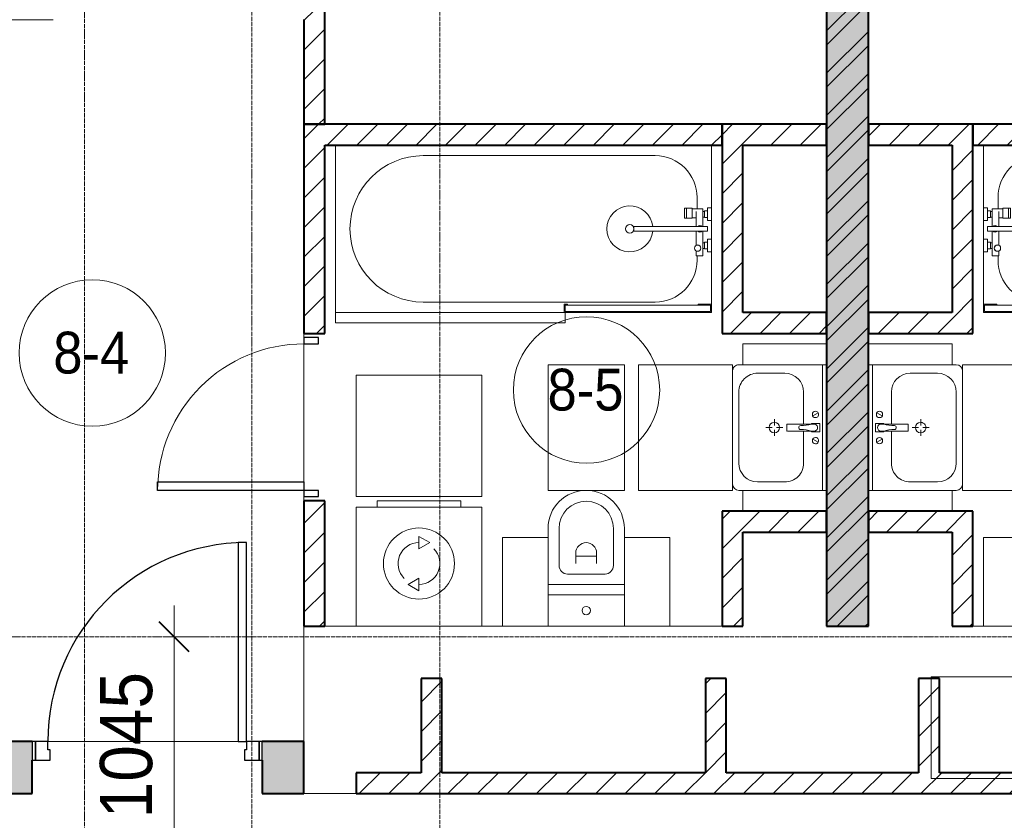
# Model space of a CAD drawing. Header units: millimetres. Extents: x 5617 to 110067, y 7718 to 195801.
# Tile 62 of 81: x 56453 to 61163, y 25423 to 29250. Entities that reach past the tile are written whole.
import ezdxf

# ---------------------------------------------------------------- set-up
doc = ezdxf.new("R2010")
doc.units = ezdxf.units.MM
doc.linetypes.add('ADSK_Линия сетки', pattern=[25, 20, -2.5, 0, -2.5])
doc.linetypes.add('Линия сетки', pattern=[25, 20, -2.5, 0, -2.5])
for name, color, linetype, lineweight in [('Двери', 7, 'Continuous', 18), ('Каркас_Импост', 7, 'Continuous', 30), ('Марки помещений', 7, 'Continuous', 20), ('Мебель', 7, 'Continuous', 18), ('Монтажный зазор', 7, 'Continuous', 30), ('Оси', 7, 'Continuous', 9), ('Панель', 7, 'Continuous', 30), ('Перекрытия', 7, 'Continuous', 18), ('Размеры', 7, 'Continuous', 9), ('Размеры-100', 7, 'Continuous', 9), ('Сантехнические приборы', 7, 'Continuous', 18), ('Стены', 7, 'Continuous', 18), ('Стены разрез', 7, 'Continuous', 40), ('Электрооборудование', 7, 'Continuous', 18)]:
    doc.layers.add(name, color=color, linetype=linetype, lineweight=lineweight)
doc.layers.add('Линии', color=7, linetype='Continuous', lineweight=9, true_color=0x00a600)
doc.styles.add('Arial', font='arial.ttf', dxfattribs={"width": 0.9, "height": 250})
doc.styles.add('Arial_3', font='arial.ttf', dxfattribs={"width": 0.9, "height": 200})
doc.dimstyles.new('Основной_2_5_мм', dxfattribs={"dimscale": 304.8, "dimtxt": 255.06485, "dimasz": 0.463911, "dimexe": 0.492126, "dimexo": 0.492126, "dimgap": 0.098425, "dimtad": 1, "dimdec": 0, "dimdsep": 46, "dimtxsty": 'Arial', "dimblk1": 'OBLIQUE', "dimblk2": 'OBLIQUE', "dimsah": 1, "dimcen": 0.09, "dimdle": 0.492126, "dimazin": 2, "dimtfac": 1, "dimtdec": 4, "dimtix": 1, "dimtmove": 0, "dimatfit": 3, "dimfxl": 1, "dimtvp": 1, "dimtolj": 1, "dimtzin": 0, "dimlwd": 20, "dimlwe": 20, "dimarcsym": 2})
pattern_1 = [(45, (0, 0), (-70.71068, 70.71068), [])]

# ---------------------------------------------------------------- blocks, each defined once
blk = doc.blocks.new('MR_Ванна - Санузел с ванной_1800x800-2515850-МКСС_К4_L14_48_300_')
at = {"layer": 'Сантехнические приборы', "color": 253, "true_color": 0xaaaaaa}
for p, q in [((-900, 0), (-900, -800)), ((900, -300.2), (900, 0)), ((-480, -50), (630, -50)), ((830, -250), (830, -303.8)), ((780, -301.9), (770.9, -301.9)), ((770.9, -301.9), (770.9, -348.9)), ((807.5, -301.9), (780, -301.9)), ((780, -301.9), (780, -348.9)), ((780, -348.9), (780, -301.9)), ((807.5, -348.9), (807.5, -301.9)), ((858, -303.8), (807.5, -303.8)), ((807.5, -303.8), (807.5, -346.6)), ((826.3, -316.7), (826.3, -388.7)), ((858, -316.7), (858, -303.8)), ((858, -388.7), (858, -316.7)), ((866, -316.7), (858, -316.7)), ((858, -316.7), (858, -343.6)), ((880, -314), (866, -314)), ((866, -314), (866, -346)), ((866, -343.6), (866, -316.7)), ((900, -300.2), (880, -300.2)), ((880, -300.2), (880, -360)), ((880, -346), (880, -314)), ((900, -360), (900, -300.2)), ((770.9, -348.9), (780, -348.9)), ((780, -348.9), (807.5, -348.9)), ((807.5, -346.6), (826.3, -346.6)), ((858, -343.6), (866, -343.6)), ((866, -346), (880, -346)), ((880, -360), (900, -360)), ((900, -450), (900, -360)), ((880, -388.7), (524.9, -388.7)), ((524.9, -411.3), (880, -411.3)), ((826.3, -411.3), (826.3, -478.7)), ((858, -529.1), (858, -411.3)), ((880, -411.3), (880, -388.7)), ((858, -466.4), (858, -493.3)), ((866, -466.4), (858, -466.4)), ((866, -464), (866, -496)), ((880, -464), (866, -464)), ((866, -493.3), (866, -466.4)), ((880, -450), (880, -509.8)), ((900, -450), (880, -450)), ((880, -496), (880, -464)), ((900, -509.8), (900, -450)), ((826.3, -505.7), (826.3, -529.1)), ((858, -493.3), (866, -493.3)), ((866, -496), (880, -496)), ((880, -509.8), (900, -509.8)), ((900, -760), (900, -509.8)), ((826.3, -529.1), (858, -529.1)), ((830, -529.1), (830, -550)), ((630, -750), (-480, -750)), ((195, -760), (195, -800.1)), ((210, -760), (195, -760)), ((195, -800.1), (210, -800.1)), ((200, -795.1), (200, -765)), ((200, -765), (210, -765)), ((895, -765), (200, -765)), ((200, -765), (200, -795.1)), ((210, -795.1), (200, -795.1)), ((200, -795.1), (895, -795.1)), ((210, -765), (210, -760)), ((210, -800.1), (210, -795.1)), ((210, -800), (885, -800)), ((900, -760), (835, -760)), ((835, -760), (835, -765)), ((835, -765), (895, -765)), ((895, -795.1), (885, -795.1)), ((885, -795.1), (885, -800)), ((885, -800), (900, -800)), ((895, -765), (895, -795.1)), ((895, -795.1), (895, -765)), ((900, -800), (900, -760))]:
    blk.add_line(p, q, dxfattribs=at)
for centre, radius, start, end in [((-480, -400), 350, 90, 270), ((630, -250), 200, 360, 90), ((508.5, -400), 110, 5.916, 354.084), ((508.5, -400), 20, 90, 270), ((508.5, -400), 20, 270, 90), ((508.5, -400), 20, 325.4667, 34.5333), ((843.9, -400), 15.5, 47.0093, 132.9907), ((843.9, -400), 15.5, 227.0093, 312.9907), ((832.8, -492.2), 15, 90, 270), ((832.8, -492.2), 15, 244.0483, 115.9517), ((832.8, -492.2), 15, 270, 90), ((630, -550), 200, 270, 360)]:
    blk.add_arc(centre, radius, start, end, dxfattribs=at)
blk = doc.blocks.new('MR_Зона обслуживания - MR_Зона обслуживания-2638725-МКСС_К4_L14_48_300_')
at = {"layer": 'Мебель', "lineweight": 9}
for p, q in [((545.1, 0), (-550, 0)), ((-550, 0), (-550, -50)), ((550, -50), (550, -0.1)), ((-550, -50), (550, -50))]:
    blk.add_line(p, q, dxfattribs=at)
blk = doc.blocks.new('MR_Унитаз напольный - Санузел с ванной-2515844-МКСС_К4_L14_48_300_')
at = {"layer": 'Сантехнические приборы', "color": 253, "true_color": 0xaaaaaa}
for p, q in [((-182.5, 200), (-182.5, 50)), ((182.5, 200), (-182.5, 200)), ((182.5, 50), (182.5, 200)), ((-182.5, 50), (182.5, 50)), ((182.5, 50), (-182.5, 50)), ((-182.5, 50), (-182.5, 0)), ((182.5, 0), (182.5, 50)), ((-182.5, 0), (182.5, 0)), ((182.5, 0), (-182.5, 0)), ((-182.5, 0), (-182.5, -267.5)), ((182.5, -267.5), (182.5, 0)), ((-130, -267.5), (-130, -90)), ((-90, -50), (90, -50)), ((130, -90), (130, -267.5)), ((-50, -150), (-50, -100)), ((-50, -135), (50, -135)), ((50, -100), (50, -150))]:
    blk.add_line(p, q, dxfattribs=at)
for centre, radius, start, end in [((0, 125), 20, 0, 180), ((0, 125), 20, 180, 0), ((-90, -90), 40, 90, 180), ((90, -90), 40, 360, 90), ((0, -150), 50, 180, 0), ((0, -267.5), 182.5, 180, 360), ((0, -267.5), 130, 180, 0)]:
    blk.add_arc(centre, radius, start, end, dxfattribs=at)
blk = doc.blocks.new('MR_Зона обслуживания - MR_Зона обслуживания-2638726-МКСС_К4_L14_48_300_')
at = {"layer": 'Мебель', "lineweight": 9}
for p, q in [((182.5, 0), (-182.5, 0)), ((-182.5, 0), (-182.5, -600)), ((182.5, -600), (182.5, 0)), ((-182.5, -600), (182.5, -600))]:
    blk.add_line(p, q, dxfattribs=at)
blk = doc.blocks.new('MR_Зона обслуживания - MR_Зона обслуживания-2638729-МКСС_К4_L14_48_300_')
at = {"layer": 'Мебель', "lineweight": 9}
for p, q in [((108.75, 0), (-108.75, 0)), ((108.75, -425), (108.75, 0)), ((-108.75, -425), (108.75, -425))]:
    blk.add_line(p, q, dxfattribs=at)
blk = doc.blocks.new('MR_Зона обслуживания - MR_Зона обслуживания-V1-МКСС_К4_L14_48_300_')
at = {"layer": 'Мебель', "lineweight": 9}
for p, q in [((108.75, 0), (-108.75, 0)), ((-108.75, 0), (-108.75, -425)), ((-108.75, -425), (108.75, -425))]:
    blk.add_line(p, q, dxfattribs=at)
blk = doc.blocks.new('MR_Тумба-Умывальник с зеркалом - Тумба-умывальник_600-2515846-МКСС_К4_L14_48_300_')
at = {"layer": 'Сантехнические приборы', "color": 253, "true_color": 0xaaaaaa}
for p, q in [((-300, -20), (300, -20)), ((-69.7, -39.8), (-55.6, -66.3)), ((20, -33.1), (-20, -33.1)), ((-20, -33.1), (-20, -73.1)), ((20, -73.1), (20, -33.1)), ((69.7, -39.8), (55.6, -66.3)), ((-20, -73.1), (-17, -73.1)), ((-17, -60), (-17, -73.1)), ((-17, -73.1), (-17, -187.9)), ((17, -73.1), (17, -60)), ((17, -187.9), (17, -73.1)), ((17, -73.1), (20, -73.1)), ((-17, -110), (-170, -110)), ((170, -110), (17, -110)), ((-260, -200), (-260, -330)), ((-14, -190.9), (14, -190.9)), ((0, -210), (0, -240)), ((260, -330), (260, -200)), ((-10, -250), (-40, -250)), ((0, -290), (0, -260)), ((40, -250), (10, -250)), ((-300, -400), (-300, -420)), ((-170, -420), (170, -420)), ((300, -420), (300, -400))]:
    blk.add_line(p, q, dxfattribs=at)
for centre, radius, start, end in [((-62.7, -53.1), 15, 360, 180), ((0, -60), 17, 360, 180), ((62.7, -53.1), 15, 360, 180), ((-62.7, -53.1), 15, 180, 360), ((-217.6, -129.9), 208.5, 1.5946, 15.8177), ((217.6, -129.9), 208.5, 164.1823, 178.4054), ((62.7, -53.1), 15, 180, 360), ((-170, -200), 90, 90, 180), ((0, -124.1), 9.19, 180, 360), ((170, -200), 90, 360, 90), ((-14, -187.9), 3, 180, 270), ((14, -187.9), 3, 270, 0), ((0, -250), 25, 0, 180), ((-14, -187.9), 3, 195, 255), ((14, -187.9), 3, 285, 345), ((0, -250), 25, 180, 0), ((-170, -330), 90, 180, 270), ((170, -330), 90, 270, 360), ((-270, -420), 30, 180, 270), ((270, -420), 30, 270, 360)]:
    blk.add_arc(centre, radius, start, end, dxfattribs=at)
blk = doc.blocks.new('MR_Зона обслуживания - MR_Зона обслуживания-2638731-МКСС_К4_L14_48_300_')
at = {"layer": 'Мебель', "lineweight": 9}
for p, q in [((300, 0), (-300, 0)), ((-300, 0), (-300, -450)), ((300, -450), (300, 0)), ((-300, -450), (300, -450))]:
    blk.add_line(p, q, dxfattribs=at)
blk = doc.blocks.new('MR_Зона обслуживания - MR_Зона обслуживания-2638732-МКСС_К4_L14_48_300_')
at = {"layer": 'Мебель', "lineweight": 9}
for p, q in [((-50, 0), (-50, -400)), ((-50, -400), (50, -400))]:
    blk.add_line(p, q, dxfattribs=at)
blk = doc.blocks.new('MR_Зона обслуживания - MR_Зона обслуживания-V2-МКСС_К4_L14_48_300_')
at = {"layer": 'Мебель', "lineweight": 9}
for p, q in [((-50, 0), (-50, -400)), ((50, -400), (50, 0)), ((-50, -400), (50, -400))]:
    blk.add_line(p, q, dxfattribs=at)
blk = doc.blocks.new('MR_Стиральная машина - Стиральная машина_600-2638733-МКСС_К4_L14_48_300_')
at = {"layer": 'Электрооборудование', "color": 253, "true_color": 0xaaaaaa}
for p, q in [((-300, 570), (300, 570)), ((-300, 0), (-300, 570)), ((-200, 600), (200, 600)), ((-200, 570), (-200, 600)), ((200, 600), (200, 570)), ((300, 570), (300, 0)), ((0, 430), (52, 400)), ((0, 370), (0, 430)), ((52, 400), (0, 370)), ((-52, 200), (0, 230)), ((0, 170), (-52, 200)), ((0, 230), (0, 170)), ((300, 0), (-300, 0))]:
    blk.add_line(p, q, dxfattribs=at)
for radius, start, end in [(170, 0, 180), (100, 90, 225), (100, 270, 45), (170, 180, 0)]:
    blk.add_arc((0, 300), radius, start, end, dxfattribs=at)
blk = doc.blocks.new('MR_Зона обслуживания - MR_Зона обслуживания-2638736-МКСС_К4_L14_48_300_')
at = {"layer": 'Мебель', "lineweight": 9}
for p, q in [((300, 580), (-300, 580)), ((-300, 580), (-300, 0)), ((300, 0), (300, 580)), ((-300, 0), (300, 0))]:
    blk.add_line(p, q, dxfattribs=at)
blk = doc.blocks.new('MR_Ванна - Санузел с ванной_1800x800-2638737-МКСС_К4_L14_48_300_')
at = {"layer": 'Сантехнические приборы', "color": 253, "true_color": 0xaaaaaa}
for p, q in [((210, 800.1), (195, 800.1)), ((195, 800.1), (195, 760)), ((195, 760), (210, 760)), ((200, 765), (200, 795.1)), ((200, 795.1), (210, 795.1)), ((200, 795.1), (200, 765)), ((895, 795.1), (200, 795.1)), ((210, 765), (200, 765)), ((200, 765), (895, 765)), ((210, 795.1), (210, 800.1)), ((210, 800), (885, 800)), ((210, 760), (210, 765)), ((895, 765), (835, 765)), ((835, 765), (835, 760)), ((835, 760), (900, 760)), ((900, 800), (885, 800)), ((885, 800), (885, 795.1)), ((885, 795.1), (895, 795.1)), ((895, 795.1), (895, 765)), ((895, 765), (895, 795.1)), ((900, 760), (900, 800)), ((900, 760), (900, 509.8)), ((630, 750), (-480, 750)), ((826.3, 529.1), (858, 529.1)), ((826.3, 505.7), (826.3, 529.1)), ((830, 529.1), (830, 550)), ((858, 529.1), (858, 411.3)), ((826.3, 411.3), (826.3, 478.7)), ((858, 493.3), (866, 493.3)), ((858, 466.4), (858, 493.3)), ((866, 496), (880, 496)), ((866, 464), (866, 496)), ((866, 493.3), (866, 466.4)), ((880, 509.8), (900, 509.8)), ((880, 450), (880, 509.8)), ((880, 496), (880, 464)), ((900, 509.8), (900, 450)), ((866, 466.4), (858, 466.4)), ((880, 464), (866, 464)), ((900, 450), (880, 450)), ((900, 450), (900, 360)), ((524.9, 411.3), (880, 411.3)), ((880, 388.7), (524.9, 388.7)), ((826.3, 316.7), (826.3, 388.7)), ((858, 388.7), (858, 316.7)), ((880, 411.3), (880, 388.7)), ((770.9, 301.9), (770.9, 348.9)), ((770.9, 348.9), (780, 348.9)), ((780, 301.9), (780, 348.9)), ((780, 348.9), (807.5, 348.9)), ((780, 348.9), (780, 301.9)), ((807.5, 348.9), (807.5, 301.9)), ((807.5, 303.8), (807.5, 346.6)), ((807.5, 346.6), (826.3, 346.6)), ((858, 316.7), (858, 343.6)), ((858, 343.6), (866, 343.6)), ((866, 314), (866, 346)), ((866, 346), (880, 346)), ((866, 343.6), (866, 316.7)), ((880, 300.2), (880, 360)), ((880, 360), (900, 360)), ((880, 346), (880, 314)), ((900, 360), (900, 300.2)), ((780, 301.9), (770.9, 301.9)), ((807.5, 301.9), (780, 301.9)), ((858, 303.8), (807.5, 303.8)), ((830, 250), (830, 303.8)), ((858, 316.7), (858, 303.8)), ((866, 316.7), (858, 316.7)), ((880, 314), (866, 314)), ((900, 300.2), (880, 300.2)), ((900, 300.2), (900, 0)), ((-480, 50), (630, 50))]:
    blk.add_line(p, q, dxfattribs=at)
for centre, radius, start, end in [((-480, 400), 350, 90, 270), ((630, 550), 200, 360, 90), ((508.5, 400), 110, 5.916, 354.084), ((832.8, 492.2), 15, 90, 270), ((832.8, 492.2), 15, 244.0483, 115.9517), ((832.8, 492.2), 15, 270, 90), ((508.5, 400), 20, 90, 270), ((508.5, 400), 20, 270, 90), ((508.5, 400), 20, 325.4667, 34.5333), ((843.9, 400), 15.5, 47.0093, 132.9907), ((843.9, 400), 15.5, 227.0093, 312.9907), ((630, 250), 200, 270, 360)]:
    blk.add_arc(centre, radius, start, end, dxfattribs=at)
blk = doc.blocks.new('MR_Зона обслуживания - MR_Зона обслуживания-V3-МКСС_К4_L14_48_300_')
at = {"layer": 'Мебель', "lineweight": 9}
for p, q in [((108.75, 425), (-108.75, 425)), ((-108.75, 425), (-108.75, 0)), ((-108.75, 0), (108.75, 0))]:
    blk.add_line(p, q, dxfattribs=at)
blk = doc.blocks.new('MR_Тумба-Умывальник с зеркалом - Тумба-умывальник_600-2638743-МКСС_К4_L14_48_300_')
at = {"layer": 'Сантехнические приборы', "color": 253, "true_color": 0xaaaaaa}
for p, q in [((-300, 400), (-300, 420)), ((-170, 420), (170, 420)), ((300, 420), (300, 400)), ((-260, 200), (-260, 330)), ((260, 330), (260, 200)), ((0, 290), (0, 260)), ((-10, 250), (-40, 250)), ((0, 210), (0, 240)), ((40, 250), (10, 250)), ((-14, 190.9), (14, 190.9)), ((-17, 73.1), (-17, 187.9)), ((17, 187.9), (17, 73.1)), ((-17, 110), (-170, 110)), ((170, 110), (17, 110)), ((-69.7, 39.8), (-55.6, 66.3)), ((-20, 73.1), (-17, 73.1)), ((-20, 33.1), (-20, 73.1)), ((-17, 60), (-17, 73.1)), ((17, 73.1), (17, 60)), ((17, 73.1), (20, 73.1)), ((20, 73.1), (20, 33.1)), ((69.7, 39.8), (55.6, 66.3)), ((-300, 20), (300, 20)), ((20, 33.1), (-20, 33.1))]:
    blk.add_line(p, q, dxfattribs=at)
for centre, radius, start, end in [((-270, 420), 30, 90, 180), ((270, 420), 30, 0, 90), ((-170, 330), 90, 90, 180), ((170, 330), 90, 0, 90), ((0, 250), 25, 360, 180), ((0, 250), 25, 180, 360), ((-170, 200), 90, 180, 270), ((-14, 187.9), 3, 90, 180), ((-14, 187.9), 3, 105, 165), ((14, 187.9), 3, 0, 90), ((14, 187.9), 3, 15, 75), ((170, 200), 90, 270, 0), ((-217.6, 129.9), 208.5, 344.1823, 358.4054), ((0, 124.1), 9.19, 0, 180), ((217.6, 129.9), 208.5, 181.5946, 195.8177), ((-62.7, 53.1), 15, 0, 180), ((-62.7, 53.1), 15, 180, 0), ((0, 60), 17, 180, 0), ((62.7, 53.1), 15, 0, 180), ((62.7, 53.1), 15, 180, 0)]:
    blk.add_arc(centre, radius, start, end, dxfattribs=at)
blk = doc.blocks.new('MR_Зона обслуживания - MR_Зона обслуживания-2638746-МКСС_К4_L14_48_300_')
at = {"layer": 'Мебель', "lineweight": 9}
for p, q in [((300, 450), (-300, 450)), ((-300, 450), (-300, 0)), ((300, 0), (300, 450)), ((-300, 0), (300, 0))]:
    blk.add_line(p, q, dxfattribs=at)
blk = doc.blocks.new('MR_Зона обслуживания - MR_Зона обслуживания-2638747-МКСС_К4_L14_48_300_')
at = {"layer": 'Мебель', "lineweight": 9}
for p, q in [((50, 400), (-50, 400)), ((-50, 400), (-50, 0))]:
    blk.add_line(p, q, dxfattribs=at)
blk = doc.blocks.new('MR_Зона обслуживания - MR_Зона обслуживания-V4-МКСС_К4_L14_48_300_')
at = {"layer": 'Мебель', "lineweight": 9}
for p, q in [((50, 400), (-50, 400)), ((-50, 400), (-50, 0)), ((50, 0), (50, 400))]:
    blk.add_line(p, q, dxfattribs=at)
blk = doc.blocks.new('A_DOR_Door - Вн_3_Одинарная_800x2100-2978316-МКСС_К4_L14_48_300_')
at = {"layer": 'Двери', "color": 253, "lineweight": 30, "true_color": 0xaaaaaa}
for p, q in [((-350, 50), (-350, 750)), ((-350, 750), (-310, 750)), ((-350, 50), (-350, 750)), ((-310, 750), (-310, 50)), ((-380, 50), (-380, -20)), ((-350, 50), (-380, 50)), ((-310, 50), (-350, 50)), ((-350, -20), (-350, 50)), ((380, 50), (350, 50)), ((350, 50), (350, -20)), ((380, -20), (380, 50)), ((-380, -20), (-350, -20)), ((350, -20), (380, -20))]:
    blk.add_line(p, q, dxfattribs=at)
at = {"layer": 'Двери', "color": 254, "lineweight": 9, "true_color": 0xd4d4d4}
blk.add_arc((-350, 50), 700, 360, 90, dxfattribs=at)
blk = doc.blocks.new('101_Дверь_Однопольная - _НЧ_Мет_900х2100_Квартира_Л-3834857-МКСС_К4_L14_48_300_')
at = {"layer": 'Каркас_Импост', "color": 253, "true_color": 0xaaaaaa}
for p, q in [((-475, 125), (-535, 125)), ((-535, 125), (-535, 35)), ((-475, 85), (-475, 125)), ((535, 125), (475, 125)), ((475, 125), (475, 85)), ((535, 35), (535, 125)), ((-465, 85), (-475, 85)), ((-465, 35), (-465, 85)), ((475, 85), (465, 85)), ((465, 85), (465, 35)), ((-535, 35), (-465, 35)), ((465, 35), (535, 35))]:
    blk.add_line(p, q, dxfattribs=at)
at = {"layer": 'Монтажный зазор', "color": 253, "true_color": 0xaaaaaa}
for p, q in [((-535, 125), (-550, 125)), ((-550, 125), (-550, 35)), ((-535, 35), (-535, 125)), ((550, 125), (535, 125)), ((535, 125), (535, 35)), ((550, 35), (550, 125)), ((-550, 35), (-535, 35)), ((535, 35), (550, 35))]:
    blk.add_line(p, q, dxfattribs=at)
at = {"layer": 'Панель', "color": 253, "true_color": 0xaaaaaa}
for p, q in [((475, 1075), (435, 1075)), ((435, 1075), (435, 125)), ((475, 125), (475, 1075)), ((435, 125), (475, 125))]:
    blk.add_line(p, q, dxfattribs=at)
blk.add_arc((475, 125), 950, 90, 180, dxfattribs=at)
blk = doc.blocks.new('135_SLK_K4_AR_rvt-1-МКСС_К4_L14_48_300_')
at = {"layer": 'Стены разрез', "lineweight": 9, "true_color": 0xaaaaaa}
h = blk.add_hatch(dxfattribs=at)
h.set_pattern_fill('FP_1', color=253, style=0, pattern_type=2)
h.set_pattern_definition([(50, (0, 0), (218.62117, -19.1268), [22.86, -251.46]), (355, (0, 0), (-42.29187, 229.2684), [18.288, -201.168]), (100.451, (18.22, -1.6), (176.33107, 210.13963), [19.428, -213.708]), (46.184, (0, 60.96), (325.29495, -50.45164), [34.29, -377.19]), (96.636, (27.1, 56.76), (284.883, 296.91266), [29.142, -320.562]), (351.184, (0, 60.96), (284.8858, 296.9107), [27.432, -301.752]), (21, (30.48, 45.72), (181.93753, -122.71832), [22.86, -251.46]), (326, (30.48, 45.72), (74.16223, 221.0262), [18.288, -201.168]), (71.451, (45.64, 35.5), (256.10035, 98.30526), [19.428, -213.708]), (37.5, (0, 0), (3.70639, 101.465895), [3.353, -195.377, 3.353, -200.863, -201.93]), (37.5, (0, 0), (3.70639, 101.465895), [-402.946, 3.353, -198.577]), (7.5, (0, 0), (80.18358, 120.21653), [3.353, -113.081, 3.353, -190.805, -76.962]), (7.5, (0, 0), (80.18358, 120.21653), [-310.591, 3.353, -73.609]), (327.5, (-67.97, 0), (162.708646, -6.87497), [3.353, -72.847, 3.353, -234.391, -315.468]), (327.5, (-67.97, 0), (162.708646, -6.87497), [-313.944, 3.353, -312.115]), (317.5, (-98.45, 0), (177.75468, 30.51183), [3.353, -95.707, 3.353, -154.534, -224.028]), (317.5, (-98.45, 0), (177.75468, 30.51183), [-256.946, 3.353, -220.675])])
h.paths.add_polyline_path([(127800, 26350), (128000, 26350), (128000, 32900), (127800, 32900), (127800, 26543.9)])
h = blk.add_hatch(dxfattribs=at)
h.set_pattern_fill('FP_2', color=253, style=0, pattern_type=2)
h.set_pattern_definition([(45, (0, 0), (-101.02788, 101.02788), []), (45, (67.35, 0), (-101.02788, 101.02788), [])])
h.paths.add_polyline_path([(127800, 26350), (128000, 26350), (128000, 32900), (127800, 32900), (127800, 26543.9)])
h = blk.add_hatch(dxfattribs=at)
h.set_pattern_fill('FP_3', color=253, style=0, pattern_type=2)
h.set_pattern_definition(pattern_1)
h.paths.add_polyline_path([(125300, 28750), (125400, 28750), (125400, 29350), (125300, 29350), (125300, 28935.8)])
h = blk.add_hatch(dxfattribs=at)
h.set_pattern_fill('FP_3', color=253, style=0, pattern_type=2)
h.set_pattern_definition(pattern_1)
h.paths.add_polyline_path([(125400, 26350), (125400, 26950), (125300, 26950), (125300, 26350)])
h.paths.add_polyline_path([(125300, 27750), (125400, 27750), (125400, 28750), (125300, 28750)])
h = blk.add_hatch(dxfattribs=at)
h.set_pattern_fill('FP_3', color=253, style=0, pattern_type=2)
h.set_pattern_definition(pattern_1)
h.paths.add_polyline_path([(127300, 28650), (127300, 28750), (125400, 28750), (125400, 28650), (126747.7, 28650)])
h = blk.add_hatch(dxfattribs=at)
h.set_pattern_fill('FP_3', color=253, style=0, pattern_type=2)
h.set_pattern_definition(pattern_1)
h.paths.add_polyline_path([(127300, 27850), (127400, 27850), (127400, 28750), (127300, 28750), (127300, 28038.8)])
h = blk.add_hatch(dxfattribs=at)
h.set_pattern_fill('FP_3', color=253, style=0, pattern_type=2)
h.set_pattern_definition(pattern_1)
h.paths.add_polyline_path([(127800, 28650), (127800, 28750), (127400, 28750), (127400, 28650), (127401.6, 28650)])
h = blk.add_hatch(dxfattribs=at)
h.set_pattern_fill('FP_3', color=253, style=0, pattern_type=2)
h.set_pattern_definition(pattern_1)
h.paths.add_polyline_path([(128400, 28650), (128500, 28650), (128500, 28750), (128000, 28750), (128000, 28650), (128055.5, 28650)])
h = blk.add_hatch(dxfattribs=at)
h.set_pattern_fill('FP_3', color=253, style=0, pattern_type=2)
h.set_pattern_definition(pattern_1)
h.paths.add_polyline_path([(130350, 28650), (130350, 28750), (128500, 28750), (128500, 28650), (130017.4, 28650)])
h = blk.add_hatch(dxfattribs=at)
h.set_pattern_fill('FP_3', color=253, style=0, pattern_type=2)
h.set_pattern_definition(pattern_1)
h.paths.add_polyline_path([(128500, 27750), (128500, 28650), (128400, 28650), (128400, 27750)])
h = blk.add_hatch(dxfattribs=at)
h.set_pattern_fill('FP_3', color=253, style=0, pattern_type=2)
h.set_pattern_definition(pattern_1)
h.paths.add_polyline_path([(127800, 27750), (127800, 27850), (127300, 27850), (127300, 27750), (127401.6, 27750)])
h = blk.add_hatch(dxfattribs=at)
h.set_pattern_fill('FP_3', color=253, style=0, pattern_type=2)
h.set_pattern_definition(pattern_1)
h.paths.add_polyline_path([(128000, 27750), (128400, 27750), (128400, 27850), (128000, 27850)])
h = blk.add_hatch(dxfattribs=at)
h.set_pattern_fill('FP_3', color=253, style=0, pattern_type=2)
h.set_pattern_definition(pattern_1)
h.paths.add_polyline_path([(127800, 26800), (127800, 26900), (127300, 26900), (127300, 26800), (127728.6, 26800)])
h = blk.add_hatch(dxfattribs=at)
h.set_pattern_fill('FP_3', color=253, style=0, pattern_type=2)
h.set_pattern_definition(pattern_1)
h.paths.add_polyline_path([(128500, 26800), (128500, 26900), (128000, 26900), (128000, 26800), (128400, 26800)])
h = blk.add_hatch(dxfattribs=at)
h.set_pattern_fill('FP_3', color=253, style=0, pattern_type=2)
h.set_pattern_definition(pattern_1)
h.paths.add_polyline_path([(127300, 26350), (127400, 26350), (127400, 26800), (127300, 26800), (127300, 26543.9)])
h = blk.add_hatch(dxfattribs=at)
h.set_pattern_fill('FP_3', color=253, style=0, pattern_type=2)
h.set_pattern_definition(pattern_1)
h.paths.add_polyline_path([(128500, 26350), (128500, 26800), (128400, 26800), (128400, 26350)])
h = blk.add_hatch(dxfattribs=at)
h.set_pattern_fill('FP_3', color=253, style=0, pattern_type=2)
h.set_pattern_definition(pattern_1)
h.paths.add_polyline_path([(125960, 25650), (125960, 26100), (125860, 26100), (125860, 25650)])
h = blk.add_hatch(dxfattribs=at)
h.set_pattern_fill('FP_3', color=253, style=0, pattern_type=2)
h.set_pattern_definition(pattern_1)
h.paths.add_polyline_path([(127320, 25650), (127320, 26100), (127220, 26100), (127220, 25650)])
h = blk.add_hatch(dxfattribs=at)
h.set_pattern_fill('FP_3', color=253, style=0, pattern_type=2)
h.set_pattern_definition(pattern_1)
h.paths.add_polyline_path([(128340, 25650), (128340, 26100), (128240, 26100), (128240, 25650)])
at = {"layer": 'Стены разрез', "lineweight": 18, "true_color": 0xcbcbcb}
h = blk.add_hatch(color=9, dxfattribs=at)
h.paths.add_polyline_path([(125300, 25550), (125300, 25800), (125100, 25800), (125100, 25550)])
h.paths.add_polyline_path([(124000, 25550), (124000, 25800), (123800, 25800), (123800, 25550)])
at = {"layer": 'Стены разрез', "lineweight": 9, "true_color": 0xaaaaaa}
h = blk.add_hatch(dxfattribs=at)
h.set_pattern_fill('FP_3', color=253, style=0, pattern_type=2)
h.set_pattern_definition(pattern_1)
h.paths.add_polyline_path([(130750, 25550), (130750, 25650), (129880, 25650), (129880, 25550), (130671.3, 25550)])
h.paths.add_polyline_path([(129780, 25550), (129780, 25650), (125550, 25650), (125550, 25550), (129363.4, 25550)])
at = {"layer": 'Перекрытия', "color": 253, "true_color": 0xaaaaaa}
for p, q in [((125300, 27730), (125300, 27750)), ((125300, 27750), (125300, 27730)), ((125300, 27040), (125300, 27700)), ((125300, 27700), (125300, 27040)), ((125300, 26950), (125300, 26970)), ((125300, 26970), (125300, 26950)), ((125300, 25800), (125300, 26350)), ((125400, 26350), (125550, 26350)), ((126150, 26350), (126250, 26350)), ((127050, 26350), (127300, 26350)), ((128500, 26350), (128550, 26350)), ((124075, 25800), (124985, 25800)), ((124985, 25800), (124075, 25800)), ((125099.8, 25550), (125099.8, 25710)), ((125550, 25550), (125300, 25550))]:
    blk.add_line(p, q, dxfattribs=at)
at = {"layer": 'Стены', "color": 253, "true_color": 0xaaaaaa}
blk.add_line((124100, 29249.6), (123100.4, 29249.6), dxfattribs=at)
at = {"layer": 'Стены разрез', "color": 253, "true_color": 0xaaaaaa}
for p, q in [((127800, 32900), (127800, 26350)), ((128000, 26350), (128000, 32900)), ((125400, 28750), (125400, 29350)), ((125300, 29250), (125300, 28750)), ((125400, 28750), (125300, 28750)), ((125300, 28750), (125300, 27750)), ((125300, 28750), (125400, 28750)), ((127300, 28750), (125400, 28750)), ((127300, 28650), (127300, 28750)), ((127400, 28750), (127300, 28750)), ((127300, 28750), (127300, 27850)), ((127800, 28750), (127400, 28750)), ((127800, 28650), (127800, 28750)), ((128500, 28750), (128000, 28750)), ((128000, 28750), (128000, 28650)), ((128500, 28650), (128500, 28750)), ((130350, 28750), (128500, 28750)), ((128500, 28750), (128500, 28650)), ((125400, 27750), (125400, 28650)), ((125400, 28650), (127300, 28650)), ((127400, 27850), (127400, 28650)), ((127400, 28650), (127800, 28650)), ((128000, 28650), (128400, 28650)), ((128400, 28650), (128400, 27850)), ((128500, 27750), (128500, 28650)), ((128500, 28650), (130350, 28650)), ((127300, 27850), (127300, 27750)), ((127800, 27850), (127400, 27850)), ((127800, 27750), (127800, 27850)), ((128400, 27850), (128000, 27850)), ((128000, 27850), (128000, 27750)), ((125300, 27750), (125400, 27750)), ((127300, 27750), (127800, 27750)), ((128000, 27750), (128400, 27750)), ((128400, 27750), (128500, 27750)), ((125400, 26950), (125300, 26950)), ((125300, 26950), (125300, 26350)), ((125400, 26350), (125400, 26950)), ((127800, 26900), (127300, 26900)), ((127300, 26900), (127300, 26800)), ((127800, 26800), (127800, 26900)), ((128500, 26900), (128000, 26900)), ((128000, 26900), (128000, 26800)), ((128500, 26800), (128500, 26900)), ((127300, 26800), (127300, 26350)), ((127400, 26800), (127800, 26800)), ((127400, 26350), (127400, 26800)), ((128000, 26800), (128400, 26800)), ((128400, 26800), (128400, 26350)), ((128500, 26350), (128500, 26800)), ((125300, 26350), (125400, 26350)), ((127300, 26350), (127400, 26350)), ((127800, 26350), (128000, 26350)), ((128400, 26350), (128500, 26350)), ((125960, 26100), (125860, 26100)), ((125860, 26100), (125860, 25650)), ((125960, 25650), (125960, 26100)), ((127320, 26100), (127220, 26100)), ((127220, 26100), (127220, 25650)), ((127320, 25650), (127320, 26100)), ((128340, 26100), (128240, 26100)), ((128240, 26100), (128240, 25650)), ((128340, 25650), (128340, 26100)), ((124000, 25800), (123800, 25800)), ((125300, 25800), (125100, 25800)), ((125300, 25550), (125300, 25800)), ((124000, 25550), (124000, 25710)), ((125100, 25710), (125100, 25550)), ((125860, 25650), (125550, 25650)), ((125550, 25650), (125550, 25550)), ((127220, 25650), (125960, 25650)), ((128240, 25650), (127320, 25650)), ((129510, 25650), (128340, 25650)), ((123800, 25550), (124000, 25550)), ((125100, 25550), (125300, 25550)), ((125550, 25550), (129780, 25550))]:
    blk.add_line(p, q, dxfattribs=at)
at = {"layer": 'Двери', "color": 253, "lineweight": 18, "true_color": 0xaaaaaa, "rotation": 90}
blk.add_blockref('A_DOR_Door - Вн_3_Одинарная_800x2100-2978316-МКСС_К4_L14_48_300_', (125350, 27350), dxfattribs=at)
at = {"layer": 'Двери', "color": 253, "lineweight": 18, "true_color": 0xaaaaaa}
blk.add_blockref('101_Дверь_Однопольная - _НЧ_Мет_900х2100_Квартира_Л-3834857-МКСС_К4_L14_48_300_', (124550, 25675), dxfattribs=at)
at = {"layer": 'Мебель', "color": 253, "lineweight": 18, "true_color": 0xaaaaaa}
for name, p in [('MR_Зона обслуживания - MR_Зона обслуживания-2638725-МКСС_К4_L14_48_300_', (126000, 27850)), ('MR_Зона обслуживания - MR_Зона обслуживания-2638736-МКСС_К4_L14_48_300_', (125850, 26970)), ('MR_Зона обслуживания - MR_Зона обслуживания-V3-МКСС_К4_L14_48_300_', (128658.8, 26350))]:
    blk.add_blockref(name, p, dxfattribs=at)
for name, p, rotation in [('MR_Зона обслуживания - MR_Зона обслуживания-V2-МКСС_К4_L14_48_300_', (127800, 27650), 269.9999999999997), ('MR_Зона обслуживания - MR_Зона обслуживания-V4-МКСС_К4_L14_48_300_', (128000, 27650), 270.0000000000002), ('MR_Зона обслуживания - MR_Зона обслуживания-2638726-МКСС_К4_L14_48_300_', (126650, 27000), 180), ('MR_Зона обслуживания - MR_Зона обслуживания-2638731-МКСС_К4_L14_48_300_', (127350, 27300), 269.9999999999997), ('MR_Зона обслуживания - MR_Зона обслуживания-2638746-МКСС_К4_L14_48_300_', (128450, 27300), 270.0000000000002), ('MR_Зона обслуживания - MR_Зона обслуживания-2638732-МКСС_К4_L14_48_300_', (127800, 26950), 269.9999999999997), ('MR_Зона обслуживания - MR_Зона обслуживания-2638747-МКСС_К4_L14_48_300_', (128000, 26950), 270.0000000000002), ('MR_Зона обслуживания - MR_Зона обслуживания-2638729-МКСС_К4_L14_48_300_', (126358.8, 26350), 180), ('MR_Зона обслуживания - MR_Зона обслуживания-V1-МКСС_К4_L14_48_300_', (126941.3, 26350), 180)]:
    blk.add_blockref(name, p, dxfattribs=dict(at, rotation=rotation))
at = {"layer": 'Сантехнические приборы', "color": 253, "lineweight": 18, "true_color": 0xaaaaaa}
blk.add_blockref('MR_Ванна - Санузел с ванной_1800x800-2515850-МКСС_К4_L14_48_300_', (126350, 28650), dxfattribs=at)
for name, p, rotation in [('MR_Ванна - Санузел с ванной_1800x800-2638737-МКСС_К4_L14_48_300_', (129450, 28650), 180), ('MR_Тумба-Умывальник с зеркалом - Тумба-умывальник_600-2515846-МКСС_К4_L14_48_300_', (127800, 27300), 269.9999999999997), ('MR_Тумба-Умывальник с зеркалом - Тумба-умывальник_600-2638743-МКСС_К4_L14_48_300_', (128000, 27300), 270.0000000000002), ('MR_Унитаз напольный - Санузел с ванной-2515844-МКСС_К4_L14_48_300_', (126650, 26550), 180)]:
    blk.add_blockref(name, p, dxfattribs=dict(at, rotation=rotation))
at = {"layer": 'Электрооборудование', "color": 253, "lineweight": 18, "true_color": 0xaaaaaa}
blk.add_blockref('MR_Стиральная машина - Стиральная машина_600-2638733-МКСС_К4_L14_48_300_', (125850, 26350), dxfattribs=at)
blk = doc.blocks.new('050_Марка_Помещение - Номер-620969-МКСС_К4_L14_48_300_')
at = {"layer": 'Марки помещений'}
blk.add_circle((0, 0), 3.5, dxfattribs=at)
blk = doc.blocks.new('DIMBLOCK24-МКСС_К4_L14_48_300_')
at = {"layer": 'Размеры-100', "lineweight": 20, "transparency": 16777216}
for p, q in [((57191, 26450), (57191, 25105)), ((57191, 26300), (57141, 26300)), ((57191, 26300), (57341, 26300)), ((57191, 25255), (57041, 25255)), ((57191, 25255), (58884, 25255))]:
    blk.add_line(p, q, dxfattribs=at)
at = {"layer": 'Размеры-100', "lineweight": 40, "transparency": 16777216}
for p, q in [((57191, 26300), (57120.3, 26370.7)), ((57191, 26300), (57261.7, 26229.3)), ((57191, 25255), (57120.3, 25325.7)), ((57191, 25255), (57261.7, 25184.3))]:
    blk.add_line(p, q, dxfattribs=at)
at = {"layer": 'Размеры-100', "color": 0, "lineweight": 20, "transparency": 16777216, "insert": (56836.4, 25432.2), "char_height": 250, "width": 828.765, "attachment_point": 1, "rotation": 90, "line_spacing_factor": 0.941778, "style": 'Arial'}
blk.add_mtext('1045', dxfattribs=at)
blk = doc.blocks.new('_Oblique')
at = {"color": 0, "linetype": 'ByBlock', "lineweight": -2}
blk.add_line((-0.5, -0.5), (0.5, 0.5), dxfattribs=at)

msp = doc.modelspace()

# ---------------------------------------------------------------- linework, layer by layer
at = {"layer": 'Линии', "color": 0, "lineweight": 18}
for p, q in [((60812.2, 26108.8), (63325.4, 26108.8)), ((60812.2, 25622.5), (60812.2, 26108.8)), ((63272.2, 25622.5), (60812.2, 25622.5))]:
    msp.add_line(p, q, dxfattribs=at)
at = {"layer": 'Оси', "linetype": 'Линия сетки'}
for p, q in [((56762.7, 13295.7), (56762.7, 33150)), ((57562.7, 12025.7), (57562.7, 33150)), ((58462.7, 12025.7), (58462.7, 33150))]:
    msp.add_line(p, q, dxfattribs=at)
at = {"layer": 'Оси', "linetype": 'ADSK_Линия сетки'}
msp.add_line((69432.7, 26300), (25313.5, 26300), dxfattribs=at)

# ---------------------------------------------------------------- block references
at = {"lineweight": 5}
msp.add_blockref('135_SLK_K4_AR_rvt-1-МКСС_К4_L14_48_300_', (-67487.3, 0), dxfattribs=at)
at = {"layer": 'Марки помещений', "xscale": 99.99999999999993, "yscale": 99.99999999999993, "zscale": 99.99999999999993}
for p in [(56799.8, 27656.6), (59164.1, 27479.6)]:
    msp.add_blockref('050_Марка_Помещение - Номер-620969-МКСС_К4_L14_48_300_', p, dxfattribs=at)

# ---------------------------------------------------------------- texts
at = {"layer": 'Марки помещений', "lineweight": 9, "char_height": 200, "width": 447.342, "attachment_point": 1, "style": 'Arial_3'}
for s, insert in [('8-4', (56613.3, 27758.3)), ('8-5', (58977.6, 27581.4))]:
    msp.add_mtext(s, dxfattribs=dict(at, insert=insert))

# ---------------------------------------------------------------- dimensions: what is measured, and where the dimension line sits
at = {"layer": 'Размеры', "lineweight": 20}
dim = msp.add_linear_dim(base=(57191, 25255), p1=(57291, 26300), p2=(59034, 25255), angle=90, dimstyle='Основной_2_5_мм', override={"dimpost": '<>', "dimfxl": 2032.281335}, dxfattribs=at)
dim.commit()
dim.dimension.update_dxf_attribs({"geometry": 'DIMBLOCK24-МКСС_К4_L14_48_300_', "text_midpoint": (57033.3, 25777.5)})

doc.saveas('drawing.dxf')
